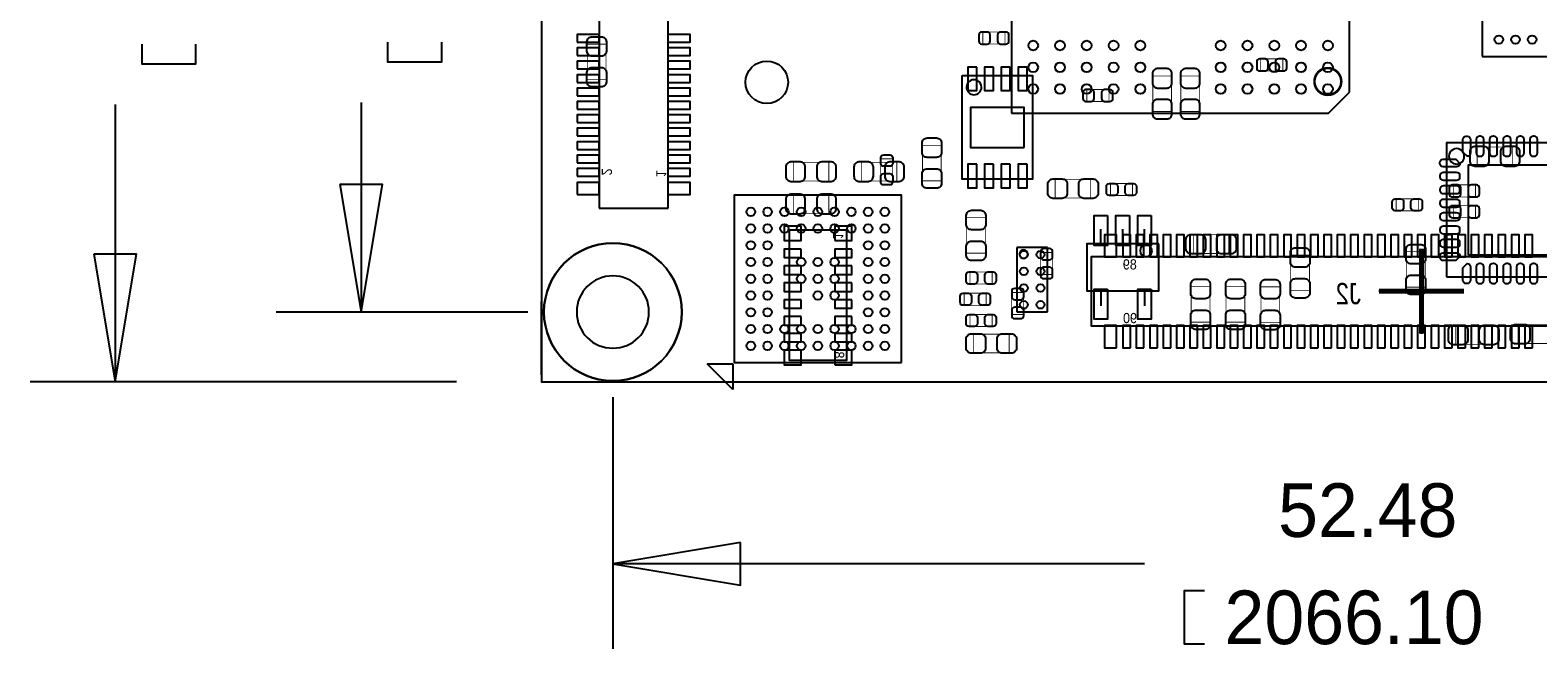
# Model space of a CAD drawing. Extents: x -9.2 to 76.7, y -8.3 to 44.6.
# Tile 1 of 10: x -9.2 to 35.8, y -8 to 10.5. Entities that reach past the tile are written whole.
import ezdxf

# ---------------------------------------------------------------- set-up
doc = ezdxf.new("R2010")
doc.units = 0
for name, color, linetype in [('ASSEMBLY_BOTTOM', 254, 'CONTINUOUS'), ('ASSEMBLY_TOP', 7, 'CONTINUOUS'), ('BODY_CENTER', 211, 'CONTINUOUS'), ('BOTTOM', 213, 'CONTINUOUS'), ('DIMENSION', 1, 'CONTINUOUS'), ('OUTLINE', 3, 'CONTINUOUS'), ('TOP', 7, 'CONTINUOUS')]:
    doc.layers.add(name, color=color, linetype=linetype)

msp = doc.modelspace()

# ---------------------------------------------------------------- linework, layer by layer
at = {"layer": 'ASSEMBLY_BOTTOM'}
for points in [[(7.756652, 24.92248), (7.756652, 5.18668)], [(9.814052, 5.18668), (9.814052, 24.92248)], [(18.60169, 9.14273), (20.69973, 9.14273), (20.69973, 6.04393), (18.60169, 6.04393), (18.60169, 9.14273)], [(7.756652, 5.18668), (9.814052, 5.18668)], [(42.181272, 3.73126), (22.445472, 3.73126), (22.445472, 1.67386), (42.181272, 1.67386), (42.181272, 3.73126)]]:
    msp.add_lwpolyline(points, dxfattribs=at)
at = {"layer": 'ASSEMBLY_BOTTOM', "const_width": 0.024892}
for points in [[(19.214846, 10.441686), (19.214846, 10.081514), (19.874738, 10.081514), (19.874738, 10.441686), (19.214846, 10.441686)], [(27.512264, 9.639808), (27.512264, 9.279636), (28.172156, 9.279636), (28.172156, 9.639808), (27.512264, 9.639808)], [(24.850852, 9.129014), (24.291036, 9.129014), (24.291036, 8.068818), (24.850852, 8.068818), (24.850852, 9.129014)], [(25.68956, 9.129014), (25.129744, 9.129014), (25.129744, 8.068818), (25.68956, 8.068818), (25.68956, 9.129014)], [(22.980904, 8.367014), (22.980904, 8.727186), (22.321012, 8.727186), (22.321012, 8.367014), (22.980904, 8.367014)], [(33.975294, 7.010908), (33.975294, 6.451092), (35.03549, 6.451092), (35.03549, 7.010908), (33.975294, 7.010908)], [(14.61389, 5.993892), (14.61389, 6.553708), (13.553694, 6.553708), (13.553694, 5.993892), (14.61389, 5.993892)], [(16.64589, 5.993892), (16.64589, 6.553708), (15.585694, 6.553708), (15.585694, 5.993892), (16.64589, 5.993892)], [(33.264856, 5.87883), (33.264856, 5.518658), (33.924748, 5.518658), (33.924748, 5.87883), (33.264856, 5.87883)], [(14.61389, 5.028692), (14.61389, 5.588508), (13.553694, 5.588508), (13.553694, 5.028692), (14.61389, 5.028692)], [(33.265364, 5.257292), (33.265364, 4.89712), (33.925256, 4.89712), (33.925256, 5.257292), (33.265364, 5.257292)], [(21.299678, 3.860546), (20.939506, 3.860546), (20.939506, 3.200654), (21.299678, 3.200654), (21.299678, 3.860546)], [(20.436078, 2.666746), (20.075906, 2.666746), (20.075906, 2.006854), (20.436078, 2.006854), (20.436078, 2.666746)]]:
    msp.add_lwpolyline(points, dxfattribs=at)
at = {"layer": 'ASSEMBLY_BOTTOM'}
msp.add_lwpolyline([(19.175222, 8.793226, 1), (18.726198, 8.793434, 1)], format="xyb", close=True, dxfattribs=at)
msp.add_lwpolyline([(15.142972, 4.53644), (15.142972, 0.635), (13.441172, 0.635), (13.441172, 4.53644)], close=True, dxfattribs=at)
at = {"layer": 'ASSEMBLY_TOP'}
for points in [[(34.121598, 9.713722), (48.12157, 9.713722), (48.12157, 23.713694), (34.521648, 23.713694), (34.121598, 23.313644), (34.121598, 9.713722)], [(20.068286, 23.114508), (20.068286, 8.014208)], [(30.168342, 8.649208), (30.168342, 23.114508)], [(29.533342, 8.014208), (30.168342, 8.649208)], [(20.068286, 8.014208), (29.533342, 8.014208)], [(33.065212, 3.13182), (37.063172, 3.13182), (37.063172, 7.12978), (33.065212, 7.12978), (33.065212, 3.13182)], [(16.78813, 0.574294), (16.78813, 5.574538), (11.787886, 5.574538), (11.787886, 0.574294), (16.78813, 0.574294)], [(22.740874, 4.100576), (22.740874, 4.557776)], [(23.391114, 4.100576), (23.391114, 4.557776)], [(24.041354, 4.100576), (24.041354, 4.557776)], [(24.466296, 4.1148), (22.316186, 4.1148), (22.316186, 2.714752), (24.466296, 2.714752), (24.466296, 4.1148)], [(21.147532, 4.00812), (20.228052, 4.00812)], [(20.228052, 4.00812), (20.228052, 2.08788)], [(21.147532, 2.08788), (21.147532, 4.00812)], [(22.740874, 2.728976), (22.740874, 2.271776)], [(24.041354, 2.728976), (24.041354, 2.271776)], [(20.228052, 2.08788), (21.147532, 2.08788)], [(10.986008, 0.534416), (11.748008, 0.534416)], [(11.621008, -0.100584), (10.986008, 0.534416)], [(11.748008, 0.534416), (11.748008, -0.227584)], [(11.748008, -0.227584), (11.621008, -0.100584)]]:
    msp.add_lwpolyline(points, dxfattribs=at)
at = {"layer": 'ASSEMBLY_TOP', "const_width": 0.024892}
for points in [[(7.403084, 10.080498), (7.9629, 10.080498), (7.9629, 9.020302), (7.403084, 9.020302), (7.403084, 10.080498)], [(17.9705, 5.997702), (17.410684, 5.997702), (17.410684, 7.057898), (17.9705, 7.057898), (17.9705, 5.997702)], [(16.524478, 5.994654), (16.164306, 5.994654), (16.164306, 6.654546), (16.524478, 6.654546), (16.524478, 5.994654)], [(21.376894, 5.485892), (21.376894, 6.045708), (22.43709, 6.045708), (22.43709, 5.485892), (21.376894, 5.485892)], [(23.024846, 5.560314), (23.024846, 5.920486), (23.684738, 5.920486), (23.684738, 5.560314), (23.024846, 5.560314)], [(31.559246, 5.103114), (31.559246, 5.463286), (32.219138, 5.463286), (32.219138, 5.103114), (31.559246, 5.103114)], [(19.2913, 3.838702), (18.731484, 3.838702), (18.731484, 4.898898), (19.2913, 4.898898), (19.2913, 3.838702)], [(25.49906, 3.83032), (25.49906, 4.390136), (26.559256, 4.390136), (26.559256, 3.83032), (25.49906, 3.83032)], [(28.9687, 2.721102), (28.408884, 2.721102), (28.408884, 3.781298), (28.9687, 3.781298), (28.9687, 2.721102)], [(31.863284, 3.882898), (32.4231, 3.882898), (32.4231, 2.822702), (31.863284, 2.822702), (31.863284, 3.882898)], [(18.833846, 2.918714), (18.833846, 3.278886), (19.493738, 3.278886), (19.493738, 2.918714), (18.833846, 2.918714)], [(25.437084, 2.841498), (25.9969, 2.841498), (25.9969, 1.781302), (25.437084, 1.781302), (25.437084, 2.841498)], [(26.478484, 2.841498), (27.0383, 2.841498), (27.0383, 1.781302), (26.478484, 1.781302), (26.478484, 2.841498)], [(28.0797, 1.775714), (27.519884, 1.775714), (27.519884, 2.83591), (28.0797, 2.83591), (28.0797, 1.775714)], [(18.656046, 2.283714), (18.656046, 2.643886), (19.315938, 2.643886), (19.315938, 2.283714), (18.656046, 2.283714)], [(18.833846, 1.648714), (18.833846, 2.008886), (19.493738, 2.008886), (19.493738, 1.648714), (18.833846, 1.648714)], [(19.99869, 1.422908), (19.99869, 0.863092), (18.938494, 0.863092), (18.938494, 1.422908), (19.99869, 1.422908)], [(34.40049, 1.676908), (34.40049, 1.117092), (33.340294, 1.117092), (33.340294, 1.676908), (34.40049, 1.676908)], [(35.194494, 1.142492), (35.194494, 1.702308), (36.25469, 1.702308), (36.25469, 1.142492), (35.194494, 1.142492)]]:
    msp.add_lwpolyline(points, dxfattribs=at)
at = {"layer": 'ASSEMBLY_TOP', "const_width": 0.0762}
msp.add_lwpolyline([(29.918406, 8.964422, 1.000158), (29.118306, 8.964168, 0.999842), (29.918406, 8.964422)], format="xyb", dxfattribs=at)
at = {"layer": 'ASSEMBLY_TOP'}
for points in [[(33.593532, 6.730746, 1.000235), (33.134808, 6.730746, 0.999765), (33.593532, 6.730746)], [(24.269192, 3.9116, 1), (23.913592, 3.9116, 1), (24.269192, 3.9116)], [(20.560792, 3.81, 1), (20.306792, 3.81, 1), (20.560792, 3.81)]]:
    msp.add_lwpolyline(points, format="xyb", dxfattribs=at)
at = {"layer": 'BODY_CENTER', "const_width": 0.1524}
for points in [[(32.313372, 1.43256), (32.313372, 3.97256)], [(33.583372, 2.70256), (31.043372, 2.70256)]]:
    msp.add_lwpolyline(points, dxfattribs=at)
at = {"layer": 'BODY_CENTER'}
for points in [[(32.313372, 1.43256), (32.313372, 3.97256)], [(33.583372, 2.70256), (31.043372, 2.70256)]]:
    msp.add_lwpolyline(points, dxfattribs=at)
at = {"layer": 'BOTTOM'}
for points in [[(7.100062, 10.13968), (7.760462, 10.13968), (7.760462, 10.36828), (7.100062, 10.36828)], [(9.810242, 10.13968), (10.470642, 10.13968), (10.470642, 10.36828), (9.810242, 10.36828)], [(7.100062, 9.73963), (7.760462, 9.73963), (7.760462, 9.96823), (7.100062, 9.96823)], [(9.810242, 9.73963), (10.470642, 9.73963), (10.470642, 9.96823), (9.810242, 9.96823)], [(7.100062, 9.33958), (7.760462, 9.33958), (7.760462, 9.56818), (7.100062, 9.56818)], [(9.810242, 9.33958), (10.470642, 9.33958), (10.470642, 9.56818), (9.810242, 9.56818)], [(7.100062, 8.93953), (7.760462, 8.93953), (7.760462, 9.16813), (7.100062, 9.16813)], [(9.810242, 8.93953), (10.470642, 8.93953), (10.470642, 9.16813), (9.810242, 9.16813)], [(19.03603, 9.39419), (18.76679, 9.39419), (18.76679, 8.69315), (19.03603, 8.69315)], [(19.53641, 9.39419), (19.26717, 9.39419), (19.26717, 8.69315), (19.53641, 8.69315)], [(20.03425, 9.39419), (19.76501, 9.39419), (19.76501, 8.69315), (20.03425, 8.69315)], [(20.53463, 9.39419), (20.26539, 9.39419), (20.26539, 8.69315), (20.53463, 8.69315)], [(7.100062, 8.53948), (7.760462, 8.53948), (7.760462, 8.76808), (7.100062, 8.76808)], [(9.810242, 8.53948), (10.470642, 8.53948), (10.470642, 8.76808), (9.810242, 8.76808)], [(7.100062, 8.13943), (7.760462, 8.13943), (7.760462, 8.36803), (7.100062, 8.36803)], [(9.810242, 8.13943), (10.470642, 8.13943), (10.470642, 8.36803), (9.810242, 8.36803)], [(20.45081, 6.99389), (20.45081, 8.19277), (18.85061, 8.19277), (18.85061, 6.99389)], [(7.100062, 7.73938), (7.760462, 7.73938), (7.760462, 7.96798), (7.100062, 7.96798)], [(9.810242, 7.73938), (10.470642, 7.73938), (10.470642, 7.96798), (9.810242, 7.96798)], [(7.100062, 7.33933), (7.760462, 7.33933), (7.760462, 7.56793), (7.100062, 7.56793)], [(9.810242, 7.33933), (10.470642, 7.33933), (10.470642, 7.56793), (9.810242, 7.56793)], [(7.100062, 6.93928), (7.760462, 6.93928), (7.760462, 7.16788), (7.100062, 7.16788)], [(7.100062, 6.53923), (7.760462, 6.53923), (7.760462, 6.76783), (7.100062, 6.76783)], [(9.810242, 6.93928), (10.470642, 6.93928), (10.470642, 7.16788), (9.810242, 7.16788)], [(9.810242, 6.53923), (10.470642, 6.53923), (10.470642, 6.76783), (9.810242, 6.76783)], [(7.100062, 6.13918), (7.760462, 6.13918), (7.760462, 6.36778), (7.100062, 6.36778)], [(9.810242, 6.13918), (10.470642, 6.13918), (10.470642, 6.36778), (9.810242, 6.36778)], [(19.03603, 6.49351), (18.76679, 6.49351), (18.76679, 5.79247), (19.03603, 5.79247)], [(19.53641, 6.49351), (19.26717, 6.49351), (19.26717, 5.79247), (19.53641, 5.79247)], [(20.03425, 6.49351), (19.76501, 6.49351), (19.76501, 5.79247), (20.03425, 5.79247)], [(20.53463, 6.49351), (20.26539, 6.49351), (20.26539, 5.79247), (20.53463, 5.79247)], [(7.100062, 5.59308), (7.760462, 5.59308), (7.760462, 5.94868), (7.100062, 5.94868)], [(9.810242, 5.59308), (10.470642, 5.59308), (10.470642, 5.94868), (9.810242, 5.94868)], [(13.791692, 4.64566), (13.283692, 4.64566), (13.283692, 4.21386), (13.791692, 4.21386)], [(14.792452, 4.21386), (15.300452, 4.21386), (15.300452, 4.64566), (14.792452, 4.64566)], [(23.207472, 3.72745), (23.207472, 4.38785), (22.851872, 4.38785), (22.851872, 3.72745)], [(23.626572, 3.72745), (23.626572, 4.38785), (23.397972, 4.38785), (23.397972, 3.72745)], [(24.026622, 3.72745), (24.026622, 4.38785), (23.798022, 4.38785), (23.798022, 3.72745)], [(24.426672, 3.72745), (24.426672, 4.38785), (24.198072, 4.38785), (24.198072, 3.72745)], [(24.826722, 3.72745), (24.826722, 4.38785), (24.598122, 4.38785), (24.598122, 3.72745)], [(25.226772, 3.72745), (25.226772, 4.38785), (24.998172, 4.38785), (24.998172, 3.72745)], [(25.626822, 3.72745), (25.626822, 4.38785), (25.398222, 4.38785), (25.398222, 3.72745)], [(26.026872, 3.72745), (26.026872, 4.38785), (25.798272, 4.38785), (25.798272, 3.72745)], [(26.426922, 3.72745), (26.426922, 4.38785), (26.198322, 4.38785), (26.198322, 3.72745)], [(26.826972, 3.72745), (26.826972, 4.38785), (26.598372, 4.38785), (26.598372, 3.72745)], [(27.227022, 3.72745), (27.227022, 4.38785), (26.998422, 4.38785), (26.998422, 3.72745)], [(27.627072, 3.72745), (27.627072, 4.38785), (27.398472, 4.38785), (27.398472, 3.72745)], [(28.027122, 3.72745), (28.027122, 4.38785), (27.798522, 4.38785), (27.798522, 3.72745)], [(28.427172, 3.72745), (28.427172, 4.38785), (28.198572, 4.38785), (28.198572, 3.72745)], [(28.827222, 3.72745), (28.827222, 4.38785), (28.598622, 4.38785), (28.598622, 3.72745)], [(29.227272, 3.72745), (29.227272, 4.38785), (28.998672, 4.38785), (28.998672, 3.72745)], [(29.627322, 3.72745), (29.627322, 4.38785), (29.398722, 4.38785), (29.398722, 3.72745)], [(30.027372, 3.72745), (30.027372, 4.38785), (29.798772, 4.38785), (29.798772, 3.72745)], [(30.427422, 3.72745), (30.427422, 4.38785), (30.198822, 4.38785), (30.198822, 3.72745)], [(30.827472, 3.72745), (30.827472, 4.38785), (30.598872, 4.38785), (30.598872, 3.72745)], [(31.227522, 3.72745), (31.227522, 4.38785), (30.998922, 4.38785), (30.998922, 3.72745)], [(31.627572, 3.72745), (31.627572, 4.38785), (31.398972, 4.38785), (31.398972, 3.72745)], [(32.027622, 3.72745), (32.027622, 4.38785), (31.799022, 4.38785), (31.799022, 3.72745)], [(32.427672, 3.72745), (32.427672, 4.38785), (32.199072, 4.38785), (32.199072, 3.72745)], [(32.827722, 3.72745), (32.827722, 4.38785), (32.599122, 4.38785), (32.599122, 3.72745)], [(33.227772, 3.72745), (33.227772, 4.38785), (32.999172, 4.38785), (32.999172, 3.72745)], [(33.627822, 3.72745), (33.627822, 4.38785), (33.399222, 4.38785), (33.399222, 3.72745)], [(34.027872, 3.72745), (34.027872, 4.38785), (33.799272, 4.38785), (33.799272, 3.72745)], [(34.427922, 3.72745), (34.427922, 4.38785), (34.199322, 4.38785), (34.199322, 3.72745)], [(34.827972, 3.72745), (34.827972, 4.38785), (34.599372, 4.38785), (34.599372, 3.72745)], [(35.228022, 3.72745), (35.228022, 4.38785), (34.999422, 4.38785), (34.999422, 3.72745)], [(35.628072, 3.72745), (35.628072, 4.38785), (35.399472, 4.38785), (35.399472, 3.72745)], [(13.791692, 3.9624), (13.283692, 3.9624), (13.283692, 3.7084), (13.791692, 3.7084)], [(15.300452, 3.9624), (14.792452, 3.9624), (14.792452, 3.7084), (15.300452, 3.7084)], [(13.791692, 3.45948), (13.283692, 3.45948), (13.283692, 3.20548), (13.791692, 3.20548)], [(15.300452, 3.45948), (14.792452, 3.45948), (14.792452, 3.20548), (15.300452, 3.20548)], [(13.791692, 2.95402), (13.283692, 2.95402), (13.283692, 2.70002), (13.791692, 2.70002)], [(15.300452, 2.95402), (14.792452, 2.95402), (14.792452, 2.70002), (15.300452, 2.70002)], [(13.791692, 2.4511), (13.283692, 2.4511), (13.283692, 2.1971), (13.791692, 2.1971)], [(15.300452, 2.4511), (14.792452, 2.4511), (14.792452, 2.1971), (15.300452, 2.1971)], [(13.791692, 1.94564), (13.283692, 1.94564), (13.283692, 1.69164), (13.791692, 1.69164)], [(15.300452, 1.94564), (14.792452, 1.94564), (14.792452, 1.69164), (15.300452, 1.69164)], [(13.791692, 1.44272), (13.283692, 1.44272), (13.283692, 1.18872), (13.791692, 1.18872)], [(15.300452, 1.44272), (14.792452, 1.44272), (14.792452, 1.18872), (15.300452, 1.18872)], [(23.207472, 1.01727), (23.207472, 1.67767), (22.851872, 1.67767), (22.851872, 1.01727)], [(23.626572, 1.01727), (23.626572, 1.67767), (23.397972, 1.67767), (23.397972, 1.01727)], [(24.026622, 1.01727), (24.026622, 1.67767), (23.798022, 1.67767), (23.798022, 1.01727)], [(24.426672, 1.01727), (24.426672, 1.67767), (24.198072, 1.67767), (24.198072, 1.01727)], [(24.826722, 1.01727), (24.826722, 1.67767), (24.598122, 1.67767), (24.598122, 1.01727)], [(25.226772, 1.01727), (25.226772, 1.67767), (24.998172, 1.67767), (24.998172, 1.01727)], [(25.626822, 1.01727), (25.626822, 1.67767), (25.398222, 1.67767), (25.398222, 1.01727)], [(26.026872, 1.01727), (26.026872, 1.67767), (25.798272, 1.67767), (25.798272, 1.01727)], [(26.426922, 1.01727), (26.426922, 1.67767), (26.198322, 1.67767), (26.198322, 1.01727)], [(26.826972, 1.01727), (26.826972, 1.67767), (26.598372, 1.67767), (26.598372, 1.01727)], [(27.227022, 1.01727), (27.227022, 1.67767), (26.998422, 1.67767), (26.998422, 1.01727)], [(27.627072, 1.01727), (27.627072, 1.67767), (27.398472, 1.67767), (27.398472, 1.01727)], [(28.027122, 1.01727), (28.027122, 1.67767), (27.798522, 1.67767), (27.798522, 1.01727)], [(28.427172, 1.01727), (28.427172, 1.67767), (28.198572, 1.67767), (28.198572, 1.01727)], [(28.827222, 1.01727), (28.827222, 1.67767), (28.598622, 1.67767), (28.598622, 1.01727)], [(29.227272, 1.01727), (29.227272, 1.67767), (28.998672, 1.67767), (28.998672, 1.01727)], [(29.627322, 1.01727), (29.627322, 1.67767), (29.398722, 1.67767), (29.398722, 1.01727)], [(30.027372, 1.01727), (30.027372, 1.67767), (29.798772, 1.67767), (29.798772, 1.01727)], [(30.427422, 1.01727), (30.427422, 1.67767), (30.198822, 1.67767), (30.198822, 1.01727)], [(30.827472, 1.01727), (30.827472, 1.67767), (30.598872, 1.67767), (30.598872, 1.01727)], [(31.227522, 1.01727), (31.227522, 1.67767), (30.998922, 1.67767), (30.998922, 1.01727)], [(31.627572, 1.01727), (31.627572, 1.67767), (31.398972, 1.67767), (31.398972, 1.01727)], [(32.027622, 1.01727), (32.027622, 1.67767), (31.799022, 1.67767), (31.799022, 1.01727)], [(32.427672, 1.01727), (32.427672, 1.67767), (32.199072, 1.67767), (32.199072, 1.01727)], [(32.827722, 1.01727), (32.827722, 1.67767), (32.599122, 1.67767), (32.599122, 1.01727)], [(33.227772, 1.01727), (33.227772, 1.67767), (32.999172, 1.67767), (32.999172, 1.01727)], [(33.627822, 1.01727), (33.627822, 1.67767), (33.399222, 1.67767), (33.399222, 1.01727)], [(34.027872, 1.01727), (34.027872, 1.67767), (33.799272, 1.67767), (33.799272, 1.01727)], [(34.427922, 1.01727), (34.427922, 1.67767), (34.199322, 1.67767), (34.199322, 1.01727)], [(34.827972, 1.01727), (34.827972, 1.67767), (34.599372, 1.67767), (34.599372, 1.01727)], [(35.228022, 1.01727), (35.228022, 1.67767), (34.999422, 1.67767), (34.999422, 1.01727)], [(35.628072, 1.01727), (35.628072, 1.67767), (35.399472, 1.67767), (35.399472, 1.01727)], [(13.791692, 0.9398), (13.283692, 0.9398), (13.283692, 0.508), (13.791692, 0.508)], [(14.792452, 0.508), (15.300452, 0.508), (15.300452, 0.9398), (14.792452, 0.9398)]]:
    msp.add_lwpolyline(points, close=True, dxfattribs=at)
for points in [[(19.184874, 10.081514), (19.344894, 10.081514, 0.413587), (19.43481, 10.171684), (19.43481, 10.351516, 0.413587), (19.344894, 10.441686), (19.184874, 10.441686, 0.413587), (19.094958, 10.351516), (19.094958, 10.171684, 0.413587)], [(19.90471, 10.441686), (19.74469, 10.441686, 0.413587), (19.654774, 10.351516), (19.654774, 10.171684, 0.413587), (19.74469, 10.081514), (19.90471, 10.081514, 0.413587), (19.994626, 10.171684), (19.994626, 10.351516, 0.413587)], [(27.482292, 9.279636), (27.642312, 9.279636, 0.413587), (27.732228, 9.369806), (27.732228, 9.549638, 0.413587), (27.642312, 9.639808), (27.482292, 9.639808, 0.413587), (27.392376, 9.549638), (27.392376, 9.369806, 0.413587)], [(28.202128, 9.639808), (28.042108, 9.639808, 0.413587), (27.952192, 9.549638), (27.952192, 9.369806, 0.413587), (28.042108, 9.279636), (28.202128, 9.279636, 0.413587), (28.292044, 9.369806), (28.292044, 9.549638, 0.413587)], [(24.280876, 9.198864), (24.280876, 8.918956, 0.414846), (24.43099, 8.768842), (24.710898, 8.768842, 0.414846), (24.861012, 8.918956), (24.861012, 9.198864, 0.414846), (24.710898, 9.348978), (24.43099, 9.348978, 0.414846)], [(25.119584, 9.198864), (25.119584, 8.918956, 0.414846), (25.269698, 8.768842), (25.549606, 8.768842, 0.414846), (25.69972, 8.918956), (25.69972, 9.198864, 0.414846), (25.549606, 9.348978), (25.269698, 9.348978, 0.414846)], [(22.29104, 8.367014), (22.45106, 8.367014, 0.413587), (22.540976, 8.457184), (22.540976, 8.637016, 0.413587), (22.45106, 8.727186), (22.29104, 8.727186, 0.413587), (22.201124, 8.637016), (22.201124, 8.457184, 0.413587)], [(23.010876, 8.727186), (22.850856, 8.727186, 0.413587), (22.76094, 8.637016), (22.76094, 8.457184, 0.413587), (22.850856, 8.367014), (23.010876, 8.367014, 0.413587), (23.100792, 8.457184), (23.100792, 8.637016, 0.413587)], [(24.861012, 7.998968), (24.861012, 8.278876, 0.414846), (24.710898, 8.42899), (24.43099, 8.42899, 0.414846), (24.280876, 8.278876), (24.280876, 7.998968, 0.414846), (24.43099, 7.848854), (24.710898, 7.848854, 0.414846)], [(25.69972, 7.998968), (25.69972, 8.278876, 0.414846), (25.549606, 8.42899), (25.269698, 8.42899, 0.414846), (25.119584, 8.278876), (25.119584, 7.998968, 0.414846), (25.269698, 7.848854), (25.549606, 7.848854, 0.414846)], [(33.905444, 6.440932), (34.185352, 6.440932, 0.414846), (34.335466, 6.591046), (34.335466, 6.870954, 0.414846), (34.185352, 7.021068), (33.905444, 7.021068, 0.414846), (33.75533, 6.870954), (33.75533, 6.591046, 0.414846)], [(35.10534, 7.021068), (34.825432, 7.021068, 0.414846), (34.675318, 6.870954), (34.675318, 6.591046, 0.414846), (34.825432, 6.440932), (35.10534, 6.440932, 0.414846), (35.255454, 6.591046), (35.255454, 6.870954, 0.414846)], [(13.483844, 5.983732), (13.763752, 5.983732, 0.414846), (13.913866, 6.133846), (13.913866, 6.413754, 0.414846), (13.763752, 6.563868), (13.483844, 6.563868, 0.414846), (13.33373, 6.413754), (13.33373, 6.133846, 0.414846)], [(14.68374, 6.563868), (14.403832, 6.563868, 0.414846), (14.253718, 6.413754), (14.253718, 6.133846, 0.414846), (14.403832, 5.983732), (14.68374, 5.983732, 0.414846), (14.833854, 6.133846), (14.833854, 6.413754, 0.414846)], [(15.515844, 5.983732), (15.795752, 5.983732, 0.414846), (15.945866, 6.133846), (15.945866, 6.413754, 0.414846), (15.795752, 6.563868), (15.515844, 6.563868, 0.414846), (15.36573, 6.413754), (15.36573, 6.133846, 0.414846)], [(16.71574, 6.563868), (16.435832, 6.563868, 0.414846), (16.285718, 6.413754), (16.285718, 6.133846, 0.414846), (16.435832, 5.983732), (16.71574, 5.983732, 0.414846), (16.865854, 6.133846), (16.865854, 6.413754, 0.414846)], [(33.234884, 5.518658), (33.394904, 5.518658, 0.413587), (33.48482, 5.608828), (33.48482, 5.78866, 0.413587), (33.394904, 5.87883), (33.234884, 5.87883, 0.413587), (33.144968, 5.78866), (33.144968, 5.608828, 0.413587)], [(33.95472, 5.87883), (33.7947, 5.87883, 0.413587), (33.704784, 5.78866), (33.704784, 5.608828, 0.413587), (33.7947, 5.518658), (33.95472, 5.518658, 0.413587), (34.044636, 5.608828), (34.044636, 5.78866, 0.413587)], [(13.483844, 5.018532), (13.763752, 5.018532, 0.414846), (13.913866, 5.168646), (13.913866, 5.448554, 0.414846), (13.763752, 5.598668), (13.483844, 5.598668, 0.414846), (13.33373, 5.448554), (13.33373, 5.168646, 0.414846)], [(14.68374, 5.598668), (14.403832, 5.598668, 0.414846), (14.253718, 5.448554), (14.253718, 5.168646, 0.414846), (14.403832, 5.018532), (14.68374, 5.018532, 0.414846), (14.833854, 5.168646), (14.833854, 5.448554, 0.414846)], [(33.235392, 4.89712), (33.395412, 4.89712, 0.413587), (33.485328, 4.98729), (33.485328, 5.167122, 0.413587), (33.395412, 5.257292), (33.235392, 5.257292, 0.413587), (33.145476, 5.167122), (33.145476, 4.98729, 0.413587)], [(33.955228, 5.257292), (33.795208, 5.257292, 0.413587), (33.705292, 5.167122), (33.705292, 4.98729, 0.413587), (33.795208, 4.89712), (33.955228, 4.89712, 0.413587), (34.045144, 4.98729), (34.045144, 5.167122, 0.413587)], [(20.939506, 3.890518), (20.939506, 3.730498, 0.413587), (21.029676, 3.640582), (21.209508, 3.640582, 0.413587), (21.299678, 3.730498), (21.299678, 3.890518, 0.413587), (21.209508, 3.980434), (21.029676, 3.980434, 0.413587)], [(21.299678, 3.170682), (21.299678, 3.330702, 0.413587), (21.209508, 3.420618), (21.029676, 3.420618, 0.413587), (20.939506, 3.330702), (20.939506, 3.170682, 0.413587), (21.029676, 3.080766), (21.209508, 3.080766, 0.413587)], [(20.075906, 2.696718), (20.075906, 2.536698, 0.413587), (20.166076, 2.446782), (20.345908, 2.446782, 0.413587), (20.436078, 2.536698), (20.436078, 2.696718, 0.413587), (20.345908, 2.786634), (20.166076, 2.786634, 0.413587)], [(20.436078, 1.976882), (20.436078, 2.136902, 0.413587), (20.345908, 2.226818), (20.166076, 2.226818, 0.413587), (20.075906, 2.136902), (20.075906, 1.976882, 0.413587), (20.166076, 1.886966), (20.345908, 1.886966, 0.413587)]]:
    msp.add_lwpolyline(points, format="xyb", close=True, dxfattribs=at)
for centre, radius in [((12.762992, 8.9408), 0.635), ((8.165592, 2.0828), 2.0574)]:
    msp.add_circle(centre, radius, dxfattribs=at)
at = {"layer": 'DIMENSION'}
for points in [[(-4.294886, 10.075418), (-4.294886, 9.478518), (-5.895086, 9.478518), (-5.895086, 10.075418)], [(3.04927, 10.137648), (3.04927, 9.540748), (1.44907, 9.540748), (1.44907, 10.137648)], [(-6.695186, 8.278368), (-6.695186, 0)], [(0.64897, 8.340598), (0.64897, 2.0828)], [(0.01397, 5.8928), (0.64897, 2.0828), (1.28397, 5.8928), (0.01397, 5.8928)], [(-7.330186, 3.81), (-6.695186, 0), (-6.060186, 3.81), (-7.330186, 3.81)], [(5.625592, 2.0828), (-1.89103, 2.0828)], [(3.491992, 0), (-9.235186, 0)], [(8.165592, -0.4572), (8.165592, -7.972044)], [(11.975592, -4.797044), (8.165592, -5.432044), (11.975592, -6.067044), (11.975592, -4.797044)], [(24.038052, -5.432044), (8.165592, -5.432044)], [(25.835102, -7.832344), (25.238202, -7.832344), (25.238202, -6.232144), (25.835102, -6.232144)]]:
    msp.add_lwpolyline(points, dxfattribs=at)
for points in [[(10.222992, 2.0828, 1), (6.108192, 2.0828, 1)], [(9.245092, 2.0828, 1), (7.086092, 2.0828, 1)]]:
    msp.add_lwpolyline(points, format="xyb", close=True, dxfattribs=at)
at = {"layer": 'OUTLINE'}
msp.add_lwpolyline([(6.031992, 30.1117), (6.031992, 0), (61.210952, 0), (61.210952, 30.1117)], close=True, dxfattribs=at)
for points in [[(6.031992, 8.69188), (6.031992, 6.499606)], [(6.031992, 0.20828), (6.031992, 2.400554)]]:
    msp.add_lwpolyline(points, dxfattribs=at)
at = {"layer": 'TOP'}
for points in [[(7.97306, 10.150348), (7.97306, 9.87044, -0.414846), (7.822946, 9.720326), (7.543038, 9.720326, -0.414846), (7.392924, 9.87044), (7.392924, 10.150348, -0.414846), (7.543038, 10.300462), (7.822946, 10.300462, -0.414846)], [(7.392924, 8.950452), (7.392924, 9.23036, -0.414846), (7.543038, 9.380474), (7.822946, 9.380474, -0.414846), (7.97306, 9.23036), (7.97306, 8.950452, -0.414846), (7.822946, 8.800338), (7.543038, 8.800338, -0.414846)], [(17.98066, 7.127748), (17.98066, 6.84784, -0.414846), (17.830546, 6.697726), (17.550638, 6.697726, -0.414846), (17.400524, 6.84784), (17.400524, 7.127748, -0.414846), (17.550638, 7.277862), (17.830546, 7.277862, -0.414846)], [(33.678368, 7.330694, -0.414214), (33.778444, 7.230618), (33.778444, 6.830822, -0.414214), (33.678368, 6.730746), (33.549844, 6.85927), (33.549844, 7.230618, -0.414214), (33.64992, 7.330694)], [(34.078418, 7.330694), (34.04997, 7.330694, 0.414214), (33.949894, 7.230618), (33.949894, 6.830822, 0.414214), (34.04997, 6.730746), (34.078418, 6.730746, 0.414214), (34.178494, 6.830822), (34.178494, 7.230618, 0.414214)], [(34.478468, 7.330694), (34.45002, 7.330694, 0.414214), (34.349944, 7.230618), (34.349944, 6.830822, 0.414214), (34.45002, 6.730746), (34.478468, 6.730746, 0.414214), (34.578544, 6.830822), (34.578544, 7.230618, 0.414214)], [(34.878518, 7.330694), (34.85007, 7.330694, 0.414214), (34.749994, 7.230618), (34.749994, 6.830822, 0.414214), (34.85007, 6.730746), (34.878518, 6.730746, 0.414214), (34.978594, 6.830822), (34.978594, 7.230618, 0.414214)], [(35.278314, 7.330694), (35.249866, 7.330694, 0.414214), (35.14979, 7.230618), (35.14979, 6.830822, 0.414214), (35.249866, 6.730746), (35.278314, 6.730746, 0.414214), (35.37839, 6.830822), (35.37839, 7.230618, 0.414214)], [(35.678364, 7.330694), (35.649916, 7.330694, 0.414214), (35.54984, 7.230618), (35.54984, 6.830822, 0.414214), (35.649916, 6.730746), (35.678364, 6.730746, 0.414214), (35.77844, 6.830822), (35.77844, 7.230618, 0.414214)], [(16.524478, 6.684518), (16.524478, 6.524498, -0.413587), (16.434308, 6.434582), (16.254476, 6.434582, -0.413587), (16.164306, 6.524498), (16.164306, 6.684518, -0.413587), (16.254476, 6.774434), (16.434308, 6.774434, -0.413587)], [(17.400524, 5.927852), (17.400524, 6.20776, -0.414846), (17.550638, 6.357874), (17.830546, 6.357874, -0.414846), (17.98066, 6.20776), (17.98066, 5.927852, -0.414846), (17.830546, 5.777738), (17.550638, 5.777738, -0.414846)], [(32.864298, 6.545072, -0.414214), (32.964374, 6.645148), (33.335722, 6.645148), (33.464246, 6.516624, -0.414214), (33.36417, 6.416548), (32.964374, 6.416548, -0.414214), (32.864298, 6.516624)], [(16.164306, 5.964682), (16.164306, 6.124702, -0.413587), (16.254476, 6.214618), (16.434308, 6.214618, -0.413587), (16.524478, 6.124702), (16.524478, 5.964682, -0.413587), (16.434308, 5.874766), (16.254476, 5.874766, -0.413587)], [(21.307044, 6.055868), (21.586952, 6.055868, -0.414846), (21.737066, 5.905754), (21.737066, 5.625846, -0.414846), (21.586952, 5.475732), (21.307044, 5.475732, -0.414846), (21.15693, 5.625846), (21.15693, 5.905754, -0.414846)], [(22.50694, 5.475732), (22.227032, 5.475732, -0.414846), (22.076918, 5.625846), (22.076918, 5.905754, -0.414846), (22.227032, 6.055868), (22.50694, 6.055868, -0.414846), (22.657054, 5.905754), (22.657054, 5.625846, -0.414846)], [(22.994874, 5.920486), (23.154894, 5.920486, -0.413587), (23.24481, 5.830316), (23.24481, 5.650484, -0.413587), (23.154894, 5.560314), (22.994874, 5.560314, -0.413587), (22.904958, 5.650484), (22.904958, 5.830316, -0.413587)], [(23.71471, 5.560314), (23.55469, 5.560314, -0.413587), (23.464774, 5.650484), (23.464774, 5.830316, -0.413587), (23.55469, 5.920486), (23.71471, 5.920486, -0.413587), (23.804626, 5.830316), (23.804626, 5.650484, -0.413587)], [(33.464246, 6.116574), (33.464246, 6.145022, 0.414214), (33.36417, 6.245098), (32.964374, 6.245098, 0.414214), (32.864298, 6.145022), (32.864298, 6.116574, 0.414214), (32.964374, 6.016498), (33.36417, 6.016498, 0.414214)], [(31.529274, 5.463286), (31.689294, 5.463286, -0.413587), (31.77921, 5.373116), (31.77921, 5.193284, -0.413587), (31.689294, 5.103114), (31.529274, 5.103114, -0.413587), (31.439358, 5.193284), (31.439358, 5.373116, -0.413587)], [(32.24911, 5.103114), (32.08909, 5.103114, -0.413587), (31.999174, 5.193284), (31.999174, 5.373116, -0.413587), (32.08909, 5.463286), (32.24911, 5.463286, -0.413587), (32.339026, 5.373116), (32.339026, 5.193284, -0.413587)], [(33.464246, 5.716524), (33.464246, 5.744972, 0.414214), (33.36417, 5.845048), (32.964374, 5.845048, 0.414214), (32.864298, 5.744972), (32.864298, 5.716524, 0.414214), (32.964374, 5.616448), (33.36417, 5.616448, 0.414214)], [(33.464246, 5.316474), (33.464246, 5.344922, 0.414214), (33.36417, 5.444998), (32.964374, 5.444998, 0.414214), (32.864298, 5.344922), (32.864298, 5.316474, 0.414214), (32.964374, 5.216398), (33.36417, 5.216398, 0.414214)], [(19.30146, 4.968748), (19.30146, 4.68884, -0.414846), (19.151346, 4.538726), (18.871438, 4.538726, -0.414846), (18.721324, 4.68884), (18.721324, 4.968748, -0.414846), (18.871438, 5.118862), (19.151346, 5.118862, -0.414846)], [(33.464246, 4.916678), (33.464246, 4.945126, 0.414214), (33.36417, 5.045202), (32.964374, 5.045202, 0.414214), (32.864298, 4.945126), (32.864298, 4.916678, 0.414214), (32.964374, 4.816602), (33.36417, 4.816602, 0.414214)], [(33.464246, 4.516628), (33.464246, 4.545076, 0.414214), (33.36417, 4.645152), (32.964374, 4.645152, 0.414214), (32.864298, 4.545076), (32.864298, 4.516628, 0.414214), (32.964374, 4.416552), (33.36417, 4.416552, 0.414214)], [(18.721324, 3.768852), (18.721324, 4.04876, -0.414846), (18.871438, 4.198874), (19.151346, 4.198874, -0.414846), (19.30146, 4.04876), (19.30146, 3.768852, -0.414846), (19.151346, 3.618738), (18.871438, 3.618738, -0.414846)], [(25.42921, 4.400296), (25.709118, 4.400296, -0.414846), (25.859232, 4.250182), (25.859232, 3.970274, -0.414846), (25.709118, 3.82016), (25.42921, 3.82016, -0.414846), (25.279096, 3.970274), (25.279096, 4.250182, -0.414846)], [(26.629106, 3.82016), (26.349198, 3.82016, -0.414846), (26.199084, 3.970274), (26.199084, 4.250182, -0.414846), (26.349198, 4.400296), (26.629106, 4.400296, -0.414846), (26.77922, 4.250182), (26.77922, 3.970274, -0.414846)], [(32.43326, 3.952748), (32.43326, 3.67284, -0.414846), (32.283146, 3.522726), (32.003238, 3.522726, -0.414846), (31.853124, 3.67284), (31.853124, 3.952748, -0.414846), (32.003238, 4.102862), (32.283146, 4.102862, -0.414846)], [(33.464246, 4.116578), (33.464246, 4.145026, 0.414214), (33.36417, 4.245102), (32.964374, 4.245102, 0.414214), (32.864298, 4.145026), (32.864298, 4.116578, 0.414214), (32.964374, 4.016502), (33.36417, 4.016502, 0.414214)], [(28.97886, 3.851148), (28.97886, 3.57124, -0.414846), (28.828746, 3.421126), (28.548838, 3.421126, -0.414846), (28.398724, 3.57124), (28.398724, 3.851148, -0.414846), (28.548838, 4.001262), (28.828746, 4.001262, -0.414846)], [(32.864298, 3.744976, -0.414214), (32.964374, 3.845052), (33.36417, 3.845052, -0.414214), (33.464246, 3.744976), (33.335722, 3.616452), (32.964374, 3.616452, -0.414214), (32.864298, 3.716528)], [(18.803874, 3.278886), (18.963894, 3.278886, -0.413587), (19.05381, 3.188716), (19.05381, 3.008884, -0.413587), (18.963894, 2.918714), (18.803874, 2.918714, -0.413587), (18.713958, 3.008884), (18.713958, 3.188716, -0.413587)], [(19.52371, 2.918714), (19.36369, 2.918714, -0.413587), (19.273774, 3.008884), (19.273774, 3.188716, -0.413587), (19.36369, 3.278886), (19.52371, 3.278886, -0.413587), (19.613626, 3.188716), (19.613626, 3.008884, -0.413587)], [(31.853124, 2.752852), (31.853124, 3.03276, -0.414846), (32.003238, 3.182874), (32.283146, 3.182874, -0.414846), (32.43326, 3.03276), (32.43326, 2.752852, -0.414846), (32.283146, 2.602738), (32.003238, 2.602738, -0.414846)], [(33.64992, 2.930906, -0.414214), (33.549844, 3.030982), (33.549844, 3.40233), (33.678368, 3.530854, -0.414214), (33.778444, 3.430778), (33.778444, 3.030982, -0.414214), (33.678368, 2.930906)], [(34.078418, 3.530854), (34.04997, 3.530854, 0.414214), (33.949894, 3.430778), (33.949894, 3.030982, 0.414214), (34.04997, 2.930906), (34.078418, 2.930906, 0.414214), (34.178494, 3.030982), (34.178494, 3.430778, 0.414214)], [(34.478468, 3.530854), (34.45002, 3.530854, 0.414214), (34.349944, 3.430778), (34.349944, 3.030982, 0.414214), (34.45002, 2.930906), (34.478468, 2.930906, 0.414214), (34.578544, 3.030982), (34.578544, 3.430778, 0.414214)], [(34.878518, 3.530854), (34.85007, 3.530854, 0.414214), (34.749994, 3.430778), (34.749994, 3.030982, 0.414214), (34.85007, 2.930906), (34.878518, 2.930906, 0.414214), (34.978594, 3.030982), (34.978594, 3.430778, 0.414214)], [(35.278314, 3.530854), (35.249866, 3.530854, 0.414214), (35.14979, 3.430778), (35.14979, 3.030982, 0.414214), (35.249866, 2.930906), (35.278314, 2.930906, 0.414214), (35.37839, 3.030982), (35.37839, 3.430778, 0.414214)], [(35.678364, 3.530854), (35.649916, 3.530854, 0.414214), (35.54984, 3.430778), (35.54984, 3.030982, 0.414214), (35.649916, 2.930906), (35.678364, 2.930906, 0.414214), (35.77844, 3.030982), (35.77844, 3.430778, 0.414214)], [(26.00706, 2.911348), (26.00706, 2.63144, -0.414846), (25.856946, 2.481326), (25.577038, 2.481326, -0.414846), (25.426924, 2.63144), (25.426924, 2.911348, -0.414846), (25.577038, 3.061462), (25.856946, 3.061462, -0.414846)], [(27.04846, 2.911348), (27.04846, 2.63144, -0.414846), (26.898346, 2.481326), (26.618438, 2.481326, -0.414846), (26.468324, 2.63144), (26.468324, 2.911348, -0.414846), (26.618438, 3.061462), (26.898346, 3.061462, -0.414846)], [(28.08986, 2.90576), (28.08986, 2.625852, -0.414846), (27.939746, 2.475738), (27.659838, 2.475738, -0.414846), (27.509724, 2.625852), (27.509724, 2.90576, -0.414846), (27.659838, 3.055874), (27.939746, 3.055874, -0.414846)], [(28.398724, 2.651252), (28.398724, 2.93116, -0.414846), (28.548838, 3.081274), (28.828746, 3.081274, -0.414846), (28.97886, 2.93116), (28.97886, 2.651252, -0.414846), (28.828746, 2.501138), (28.548838, 2.501138, -0.414846)], [(18.626074, 2.643886), (18.786094, 2.643886, -0.413587), (18.87601, 2.553716), (18.87601, 2.373884, -0.413587), (18.786094, 2.283714), (18.626074, 2.283714, -0.413587), (18.536158, 2.373884), (18.536158, 2.553716, -0.413587)], [(19.34591, 2.283714), (19.18589, 2.283714, -0.413587), (19.095974, 2.373884), (19.095974, 2.553716, -0.413587), (19.18589, 2.643886), (19.34591, 2.643886, -0.413587), (19.435826, 2.553716), (19.435826, 2.373884, -0.413587)], [(18.803874, 2.008886), (18.963894, 2.008886, -0.413587), (19.05381, 1.918716), (19.05381, 1.738884, -0.413587), (18.963894, 1.648714), (18.803874, 1.648714, -0.413587), (18.713958, 1.738884), (18.713958, 1.918716, -0.413587)], [(19.52371, 1.648714), (19.36369, 1.648714, -0.413587), (19.273774, 1.738884), (19.273774, 1.918716, -0.413587), (19.36369, 2.008886), (19.52371, 2.008886, -0.413587), (19.613626, 1.918716), (19.613626, 1.738884, -0.413587)], [(25.426924, 1.711452), (25.426924, 1.99136, -0.414846), (25.577038, 2.141474), (25.856946, 2.141474, -0.414846), (26.00706, 1.99136), (26.00706, 1.711452, -0.414846), (25.856946, 1.561338), (25.577038, 1.561338, -0.414846)], [(26.468324, 1.711452), (26.468324, 1.99136, -0.414846), (26.618438, 2.141474), (26.898346, 2.141474, -0.414846), (27.04846, 1.99136), (27.04846, 1.711452, -0.414846), (26.898346, 1.561338), (26.618438, 1.561338, -0.414846)], [(27.509724, 1.705864), (27.509724, 1.985772, -0.414846), (27.659838, 2.135886), (27.939746, 2.135886, -0.414846), (28.08986, 1.985772), (28.08986, 1.705864, -0.414846), (27.939746, 1.55575), (27.659838, 1.55575, -0.414846)], [(18.868644, 1.433068), (19.148552, 1.433068, -0.414846), (19.298666, 1.282954), (19.298666, 1.003046, -0.414846), (19.148552, 0.852932), (18.868644, 0.852932, -0.414846), (18.71853, 1.003046), (18.71853, 1.282954, -0.414846)], [(20.06854, 0.852932), (19.788632, 0.852932, -0.414846), (19.638518, 1.003046), (19.638518, 1.282954, -0.414846), (19.788632, 1.433068), (20.06854, 1.433068, -0.414846), (20.218654, 1.282954), (20.218654, 1.003046, -0.414846)], [(33.270444, 1.687068), (33.550352, 1.687068, -0.414846), (33.700466, 1.536954), (33.700466, 1.257046, -0.414846), (33.550352, 1.106932), (33.270444, 1.106932, -0.414846), (33.12033, 1.257046), (33.12033, 1.536954, -0.414846)], [(34.47034, 1.106932), (34.190432, 1.106932, -0.414846), (34.040318, 1.257046), (34.040318, 1.536954, -0.414846), (34.190432, 1.687068), (34.47034, 1.687068, -0.414846), (34.620454, 1.536954), (34.620454, 1.257046, -0.414846)], [(35.124644, 1.712468), (35.404552, 1.712468, -0.414846), (35.554666, 1.562354), (35.554666, 1.282446, -0.414846), (35.404552, 1.132332), (35.124644, 1.132332, -0.414846), (34.97453, 1.282446), (34.97453, 1.562354, -0.414846)]]:
    msp.add_lwpolyline(points, format="xyb", close=True, dxfattribs=at)
for points in [[(33.714182, 3.78079), (33.714182, 6.48081), (36.414202, 6.48081), (36.414202, 3.78079)], [(22.940899, 4.964557), (22.940899, 4.064635), (22.540849, 4.064635), (22.540849, 4.964557)], [(23.591139, 4.964557), (23.591139, 4.064635), (23.191089, 4.064635), (23.191089, 4.964557)], [(24.241379, 4.964557), (24.241379, 4.064635), (23.841329, 4.064635), (23.841329, 4.964557)], [(22.940899, 2.764917), (22.940899, 1.864995), (22.540849, 1.864995), (22.540849, 2.764917)], [(24.241379, 2.764917), (24.241379, 1.864995), (23.841329, 1.864995), (23.841329, 2.764917)]]:
    msp.add_lwpolyline(points, close=True, dxfattribs=at)
for centre, radius in [((20.718272, 10.03935), 0.14478), ((21.518372, 10.03935), 0.14478), ((22.318218, 10.03935), 0.14478), ((23.118318, 10.03935), 0.14478), ((23.918418, 10.03935), 0.14478), ((26.31821, 10.03935), 0.14478), ((27.11831, 10.03935), 0.14478), ((27.91841, 10.03935), 0.14478), ((28.718256, 10.03935), 0.14478), ((29.518356, 10.03935), 0.14478), ((34.62147, 10.213594), 0.127), ((35.121596, 10.213594), 0.127), ((35.621468, 10.213594), 0.127), ((20.718272, 9.389364), 0.14478), ((21.518372, 9.389364), 0.14478), ((22.318218, 9.389364), 0.14478), ((23.118318, 9.389364), 0.14478), ((23.918418, 9.389364), 0.14478), ((26.31821, 9.389364), 0.14478), ((27.11831, 9.389364), 0.14478), ((27.91841, 9.389364), 0.14478), ((28.718256, 9.389364), 0.14478), ((29.518356, 9.389364), 0.14478), ((20.718272, 8.739378), 0.14478), ((21.518372, 8.739378), 0.14478), ((22.318218, 8.739378), 0.14478), ((23.118318, 8.739378), 0.14478), ((23.918418, 8.739378), 0.14478), ((26.31821, 8.739378), 0.14478), ((27.11831, 8.739378), 0.14478), ((27.91841, 8.739378), 0.14478), ((28.718256, 8.739378), 0.14478), ((29.518356, 8.739378), 0.14478), ((12.288012, 5.074412), 0.127), ((12.787884, 5.074412), 0.127), ((13.28801, 5.074412), 0.127), ((13.787882, 5.074412), 0.127), ((14.288008, 5.074412), 0.127), ((14.788134, 5.074412), 0.127), ((15.288006, 5.074412), 0.127), ((15.788132, 5.074412), 0.127), ((16.288004, 5.074412), 0.127), ((12.288012, 4.57454), 0.127), ((12.787884, 4.57454), 0.127), ((13.28801, 4.57454), 0.127), ((13.787882, 4.57454), 0.127), ((14.288008, 4.57454), 0.127), ((14.788134, 4.57454), 0.127), ((15.288006, 4.57454), 0.127), ((15.788132, 4.57454), 0.127), ((16.288004, 4.57454), 0.127), ((8.165592, 2.0828), 2.0574), ((12.288012, 4.074414), 0.127), ((12.787884, 4.074414), 0.127), ((15.788132, 4.074414), 0.127), ((16.288004, 4.074414), 0.127), ((12.288012, 3.574542), 0.127), ((12.787884, 3.574542), 0.127), ((13.787882, 3.574542), 0.127), ((14.288008, 3.574542), 0.127), ((14.788134, 3.574542), 0.127), ((15.788132, 3.574542), 0.127), ((16.288004, 3.574542), 0.127), ((20.438872, 3.7973), 0.11557), ((20.936712, 3.7973), 0.11557), ((12.288012, 3.074416), 0.127), ((12.787884, 3.074416), 0.127), ((13.787882, 3.074416), 0.127), ((14.288008, 3.074416), 0.127), ((14.788134, 3.074416), 0.127), ((15.788132, 3.074416), 0.127), ((16.288004, 3.074416), 0.127), ((20.438872, 3.29692), 0.11557), ((20.936712, 3.29692), 0.11557), ((20.438872, 2.79908), 0.11557), ((20.936712, 2.79908), 0.11557), ((12.288012, 2.57429), 0.127), ((12.787884, 2.57429), 0.127), ((14.288008, 2.57429), 0.127), ((14.788134, 2.57429), 0.127), ((15.788132, 2.57429), 0.127), ((16.288004, 2.57429), 0.127), ((20.438872, 2.2987), 0.11557), ((20.936712, 2.2987), 0.11557), ((12.288012, 2.074418), 0.127), ((12.787884, 2.074418), 0.127), ((15.788132, 2.074418), 0.127), ((16.288004, 2.074418), 0.127), ((12.288012, 1.574292), 0.127), ((12.787884, 1.574292), 0.127), ((13.28801, 1.574292), 0.127), ((13.787882, 1.574292), 0.127), ((14.288008, 1.574292), 0.127), ((14.788134, 1.574292), 0.127), ((15.288006, 1.574292), 0.127), ((15.788132, 1.574292), 0.127), ((16.288004, 1.574292), 0.127), ((12.288012, 1.07442), 0.127), ((12.787884, 1.07442), 0.127), ((13.28801, 1.07442), 0.127), ((13.787882, 1.07442), 0.127), ((14.288008, 1.07442), 0.127), ((14.788134, 1.07442), 0.127), ((15.288006, 1.07442), 0.127), ((15.788132, 1.07442), 0.127), ((16.288004, 1.07442), 0.127)]:
    msp.add_circle(centre, radius, dxfattribs=at)

# ---------------------------------------------------------------- texts
at = {"layer": 'ASSEMBLY_BOTTOM', "text_generation_flag": 2, "width": 0.916667}
for s, p in [('2', (7.835392, 6.1595)), ('1', (9.460992, 6.1087)), ('1', (14.744192, 4.2545)), ('8', (14.769592, 0.6985))]:
    msp.add_text(s, height=0.3048, rotation=270, dxfattribs=at).set_placement(p)
for s, p in [('89', (23.811992, 3.3528)), ('90', (23.817072, 1.75006))]:
    msp.add_text(s, height=0.3048, dxfattribs=at).set_placement(p)
at = {"layer": 'DIMENSION', "text_generation_flag": 2, "width": 0.84}
msp.add_text('J2', height=0.635, dxfattribs=at).set_placement((30.505654, 2.31521))
at = {"layer": 'DIMENSION'}
for s, p in [('52.48', (28.032202, -4.631944)), ('2066.10', (26.432002, -7.832344))]:
    msp.add_text(s, height=1.6002, dxfattribs=at).set_placement(p)

doc.saveas('drawing.dxf')
